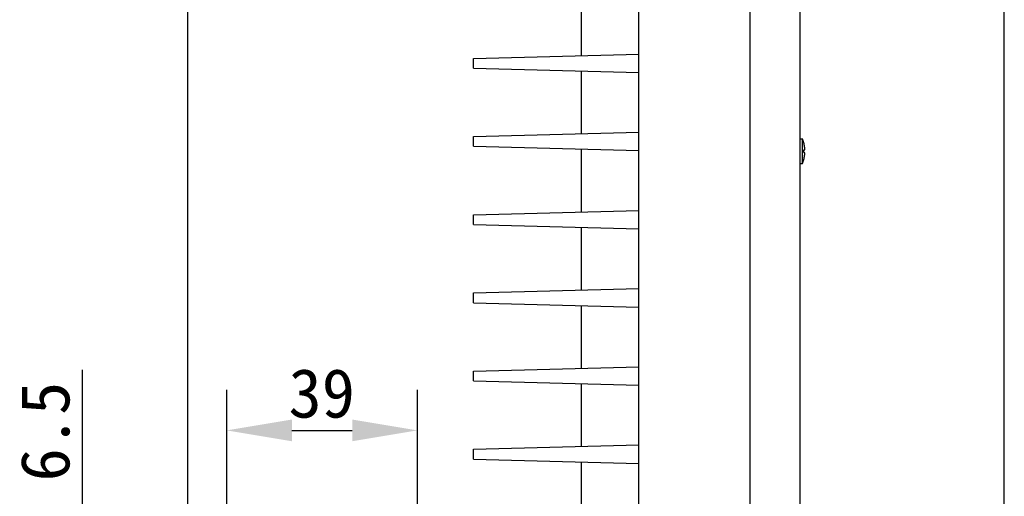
# Model space of a CAD drawing. Header units: millimetres. Extents: x 27 to 414, y 27 to 296.
# Tile 8 of 12: x 151 to 212, y 188 to 218. Entities that reach past the tile are written whole.
import ezdxf

# ---------------------------------------------------------------- set-up
doc = ezdxf.new("R2010")
doc.units = ezdxf.units.MM
doc.header["$LTSCALE"] = 23.1
doc.header["$PDMODE"] = 3
doc.header["$PDSIZE"] = 8
doc.layers.get('0').update_dxf_attribs({"linetype": 'CONTINUOUS'})
doc.layers.get('Defpoints').update_dxf_attribs({"linetype": 'CONTINUOUS'})
doc.layers.add('00_COMPONENTS', color=7, linetype='CONTINUOUS')
doc.layers.add('51__DRAFT_DIMS', color=7, linetype='CONTINUOUS')
doc.styles.get("Standard").update_dxf_attribs({"font": 'simfang.ttf'})
doc.dimstyles.new('DIMSTYLE_1', dxfattribs={"dimtxt": 3, "dimasz": 3, "dimexe": 2.5, "dimexo": 0.5, "dimgap": 0.75, "dimtad": 1, "dimdec": 1, "dimlfac": 3.333333, "dimdsep": 46, "dimtxsty": 'STANDARD', "dimblk": '_FILLED', "dimblk1": '_FILLED', "dimblk2": '_FILLED', "dimcen": 0.09, "dimclrt": 3, "dimadec": 1, "dimazin": 2, "dimtp": 0.8, "dimtm": 0.8, "dimtfac": 1, "dimtdec": 1, "dimtofl": 0, "dimtmove": 0, "dimatfit": 3, "dimldrblk": '_FILLED', "dimfxl": 1, "dimtolj": 1, "dimarcsym": 0})

# ---------------------------------------------------------------- blocks, each defined once
blk = doc.blocks.new('*D3')
at = {"layer": '51__DRAFT_DIMS', "color": 8, "lineweight": -2}
for p, q in [((161.654, 185.812), (161.654, 279.6)), ((211.784, 173.512), (211.784, 279.6)), ((165.654, 277.1), (207.784, 277.1))]:
    blk.add_line(p, q, dxfattribs=at)
at = {"layer": '51__DRAFT_DIMS', "color": 8}
for points in [[(165.654, 277.766), (165.654, 276.433), (161.654, 277.1)], [(207.784, 276.433), (207.784, 277.766), (211.784, 277.1)]]:
    blk.add_solid(points, dxfattribs=at)
at = {"layer": 'Defpoints', "color": 0}
for p in [(211.784, 277.1), (161.654, 185.312), (211.784, 173.012)]:
    blk.add_point(p, dxfattribs=at)
at = {"layer": '51__DRAFT_DIMS', "color": 0, "insert": (186.707, 280.901), "char_height": 3, "attachment_point": 2}
blk.add_mtext('\\A1;167.1', dxfattribs=at)
blk = doc.blocks.new('_FILLED')
at = {"color": 0, "linetype": 'ByBlock'}
blk.add_solid([(0, 0), (-1, 0.167), (-1, -0.167)], dxfattribs=at)
blk = doc.blocks.new('*D5')
at = {"layer": '51__DRAFT_DIMS', "color": 8, "lineweight": -2}
for p, q in [((164.054, 180.112), (164.054, 194.973)), ((175.754, 180.112), (175.754, 194.973)), ((168.054, 192.473), (171.754, 192.473))]:
    blk.add_line(p, q, dxfattribs=at)
at = {"layer": '51__DRAFT_DIMS', "color": 8}
for points in [[(168.054, 193.14), (168.054, 191.807), (164.054, 192.473)], [(171.754, 191.807), (171.754, 193.14), (175.754, 192.473)]]:
    blk.add_solid(points, dxfattribs=at)
at = {"layer": 'Defpoints', "color": 0}
for p in [(175.754, 192.473), (164.054, 179.612), (175.754, 179.612)]:
    blk.add_point(p, dxfattribs=at)
at = {"layer": '51__DRAFT_DIMS', "color": 0, "insert": (169.883, 196.257), "char_height": 3, "attachment_point": 2}
blk.add_mtext('\\A1;39', dxfattribs=at)
blk = doc.blocks.new('*D7')
at = {"layer": '51__DRAFT_DIMS', "color": 8, "lineweight": -2}
for p, q in [((155.195, 184.587), (155.195, 196.19)), ((163.554, 180.587), (152.695, 180.587)), ((163.554, 178.637), (152.695, 178.637)), ((155.195, 174.637), (155.195, 170.637))]:
    blk.add_line(p, q, dxfattribs=at)
at = {"layer": '51__DRAFT_DIMS', "color": 8}
for points in [[(154.528, 184.587), (155.861, 184.587), (155.195, 180.587)], [(155.861, 174.637), (154.528, 174.637), (155.195, 178.637)]]:
    blk.add_solid(points, dxfattribs=at)
at = {"layer": 'Defpoints', "color": 0}
for p in [(164.054, 180.587), (155.195, 178.637), (164.054, 178.637)]:
    blk.add_point(p, dxfattribs=at)
at = {"layer": '51__DRAFT_DIMS', "color": 0, "insert": (151.393, 189.337), "char_height": 3, "attachment_point": 1, "rotation": 90}
blk.add_mtext('\\A1;6.5', dxfattribs=at)
blk = doc.blocks.new('*D10')
at = {"layer": '51__DRAFT_DIMS', "color": 8, "lineweight": -2}
for p, q in [((179.204, 256.29), (179.204, 273.248)), ((211.784, 173.512), (211.784, 273.248)), ((207.784, 270.748), (183.204, 270.748))]:
    blk.add_line(p, q, dxfattribs=at)
at = {"layer": '51__DRAFT_DIMS', "color": 8}
for points in [[(183.204, 271.415), (183.204, 270.081), (179.204, 270.748)], [(207.784, 270.081), (207.784, 271.415), (211.784, 270.748)]]:
    blk.add_solid(points, dxfattribs=at)
at = {"layer": 'Defpoints', "color": 0}
for p in [(179.204, 270.748), (179.204, 255.79), (211.784, 173.012)]:
    blk.add_point(p, dxfattribs=at)
at = {"layer": '51__DRAFT_DIMS', "color": 0, "insert": (195.599, 274.549), "char_height": 3, "attachment_point": 2}
blk.add_mtext('\\A1;108.6', dxfattribs=at)

msp = doc.modelspace()

# ---------------------------------------------------------------- linework, layer by layer
at = {"layer": '00_COMPONENTS', "color": 7}
for p, q in [((199.244, 74.612), (199.244, 254.612)), ((189.344, 76.325), (189.344, 252.899)), ((196.154, 244.969), (196.154, 84.254)), ((185.804, 219.339), (185.804, 215.485)), ((179.204, 215.312), (189.344, 215.577)), ((179.204, 214.712), (179.204, 215.312)), ((179.204, 214.712), (189.344, 214.446)), ((185.804, 214.539), (185.804, 210.685)), ((179.204, 210.512), (189.344, 210.777)), ((179.204, 209.912), (179.204, 210.512)), ((199.244, 210.362), (199.402, 210.362)), ((199.402, 208.862), (199.402, 210.362)), ((179.204, 209.912), (189.344, 209.646)), ((199.476, 210.126), (199.478, 210.127)), ((185.804, 209.739), (185.804, 205.885)), ((199.476, 209.702), (199.524, 209.702)), ((199.476, 209.522), (199.524, 209.522)), ((199.524, 209.702), (199.525, 209.702)), ((199.525, 209.522), (199.524, 209.522)), ((199.244, 208.862), (199.402, 208.862)), ((199.478, 209.097), (199.476, 209.098)), ((179.204, 205.712), (189.344, 205.977)), ((179.204, 205.112), (179.204, 205.712)), ((179.204, 205.112), (189.344, 204.846)), ((185.804, 204.939), (185.804, 201.085)), ((179.204, 200.912), (189.344, 201.177)), ((179.204, 200.312), (179.204, 200.912)), ((179.204, 200.312), (189.344, 200.046)), ((185.804, 200.139), (185.804, 196.285)), ((179.204, 196.112), (189.344, 196.377)), ((179.204, 195.512), (179.204, 196.112)), ((179.204, 195.512), (189.344, 195.246)), ((185.804, 195.339), (185.804, 191.485)), ((179.204, 191.312), (189.344, 191.577)), ((179.204, 190.712), (179.204, 191.312)), ((179.204, 190.712), (189.344, 190.446)), ((185.804, 190.539), (185.804, 186.685))]:
    msp.add_line(p, q, dxfattribs=at)
for centre, radius, start, end in [((197.487, 209.612), 2.057, 14.50406, 21.38319), ((197.487, 209.612), 2.055, 7.54952, 14.48515), ((198.167, 209.702), 1.369, 6.69597, 7.55049), ((197.145, 209.612), 2.333, 357.78875, 2.21125), ((197.487, 209.612), 2.055, 345.51485, 352.45048), ((198.167, 209.522), 1.369, 352.44948, 353.30404), ((197.487, 209.612), 2.057, 338.61681, 345.49594)]:
    msp.add_arc(centre, radius, start, end, dxfattribs=at)
for points, knots in [([(199.525, 209.702), (199.527, 209.702), (199.528, 209.706), (199.53, 209.71), (199.532, 209.719), (199.533, 209.732), (199.534, 209.751), (199.533, 209.775), (199.532, 209.812), (199.529, 209.841), (199.526, 209.861)], [0, 0, 0, 0, 0.033793, 0.06086, 0.095527, 0.187709, 0.308808, 0.455462, 0.623159, 1, 1, 1, 1]), ([(199.526, 209.362), (199.529, 209.382), (199.532, 209.411), (199.533, 209.449), (199.534, 209.472), (199.533, 209.492), (199.532, 209.505), (199.53, 209.513), (199.528, 209.518), (199.527, 209.521), (199.525, 209.522)], [0, 0, 0, 0, 0.376833, 0.544532, 0.691188, 0.812289, 0.904472, 0.93914, 0.966207, 1, 1, 1, 1])]:
    msp.add_open_spline(points, degree=3, knots=knots, dxfattribs=at)

# ---------------------------------------------------------------- dimensions: what is measured, and where the dimension line sits
at = {"layer": '51__DRAFT_DIMS', "color": 7}
for base, p1, p2, picture, middle in [((211.784, 277.1), (161.654, 185.312), (211.784, 173.012), '*D3', (186.707, 277.1)), ((175.754, 192.473), (164.054, 179.612), (175.754, 179.612), '*D5', (169.883, 192.473))]:
    dim = msp.add_linear_dim(base=base, p1=p1, p2=p2, dimstyle='DIMSTYLE_1', override={"dimasz": 4, "dimtxsty": 'STANDARD', "dimclrd": 8, "dimclre": 8, "dimclrt": 0, "dimldrblk": '_FILLED'}, dxfattribs=at)
    dim.commit()
    dim.dimension.update_dxf_attribs({"geometry": picture, "text_midpoint": middle, "dimtype": 160})
for base, p1, p2, angle, picture, middle in [((179.204, 270.748), (211.784, 173.012), (179.204, 255.79), 180, '*D10', (195.599, 270.748)), ((155.195, 178.637), (164.054, 180.587), (164.054, 178.637), 270, '*D7', (155.195, 192.388))]:
    dim = msp.add_linear_dim(base=base, p1=p1, p2=p2, angle=angle, dimstyle='DIMSTYLE_1', override={"dimasz": 4, "dimtxsty": 'STANDARD', "dimclrd": 8, "dimclre": 8, "dimclrt": 0, "dimldrblk": '_FILLED'}, dxfattribs=at)
    dim.commit()
    dim.dimension.update_dxf_attribs({"geometry": picture, "text_midpoint": middle, "dimtype": 160})

doc.saveas('drawing.dxf')
